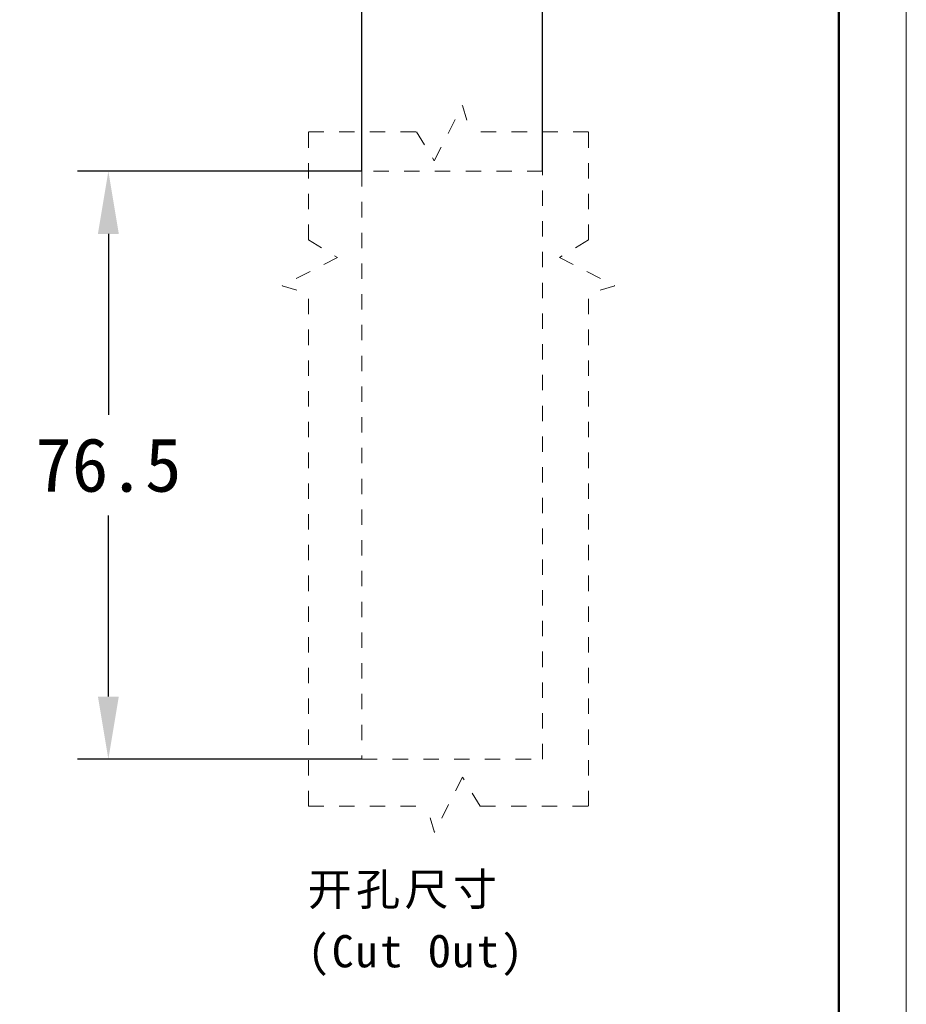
# Model space of a CAD drawing. Header units: millimetres. Extents: x 326 to 586, y 26 to 210.
# Tile 10 of 10: x 529 to 586, y 96 to 160. Entities that reach past the tile are written whole.
import ezdxf

# ---------------------------------------------------------------- set-up
doc = ezdxf.new("R2010")
doc.units = ezdxf.units.MM
doc.header["$PDSIZE"] = -1
doc.linetypes.add('虚线', pattern=[2, 1, -1])
doc.layers.add('8符号标注层', color=3, linetype='Continuous')
for name, color, linetype, lineweight in [('尺寸线层', 3, 'Continuous', 18), ('粗实线层', 7, 'Continuous', 50), ('细实线层', 3, 'Continuous', 18), ('虚线层', 6, '虚线', 18)]:
    doc.layers.add(name, color=color, linetype=linetype, lineweight=lineweight)
doc.dimstyles.new('ISO-25', dxfattribs={"dimtxt": 2.5, "dimasz": 2.5, "dimexe": 1.25, "dimexo": 0.625, "dimtad": 1, "dimtxsty": 'Standard', "dimcen": 2.5, "dimadec": 0, "dimazin": 0, "dimtfac": 1, "dimtmove": 0, "dimatfit": 3, "dimfxl": 1, "dimarcsym": 0})

# ---------------------------------------------------------------- blocks, each defined once
blk = doc.blocks.new('*D7')
at = {"layer": '8符号标注层', "color": 0, "lineweight": -2, "transparency": 16777216}
for p, q in [((550.8234917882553, 150.0723572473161), (532.3310278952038, 150.0723572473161)), ((534.3310278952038, 145.9923572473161), (534.3310278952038, 134.2213572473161)), ((534.3310278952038, 115.9023572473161), (534.3310278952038, 127.6733572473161)), ((550.8234917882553, 111.8223572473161), (532.3310278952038, 111.8223572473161))]:
    blk.add_line(p, q, dxfattribs=at)
at = {"layer": '8符号标注层', "color": 0, "transparency": 16777216}
for points in [[(533.6510278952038, 145.9923572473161), (535.0110278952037, 145.9923572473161), (534.3310278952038, 150.0723572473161)], [(533.6510278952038, 115.9023572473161), (535.0110278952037, 115.9023572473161), (534.3310278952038, 111.8223572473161)]]:
    blk.add_solid(points, dxfattribs=at)
at = {"layer": 'Defpoints', "color": 0, "transparency": 16777216}
for p in [(550.8234917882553, 150.0723572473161), (534.3310278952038, 111.8223572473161), (550.8234917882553, 111.8223572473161)]:
    blk.add_point(p, dxfattribs=at)
at = {"layer": '8符号标注层', "color": 0, "transparency": 16777216, "insert": (534.3310278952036, 130.9473572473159), "char_height": 3.5, "attachment_point": 5}
blk.add_mtext('76.5', dxfattribs=at)
blk = doc.blocks.new('*D8')
at = {"layer": '8符号标注层', "color": 0, "lineweight": -2, "transparency": 16777216}
for p, q in [((550.8234917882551, 150.0723572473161), (550.8234917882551, 171.1311346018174)), ((562.5734917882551, 150.0723572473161), (562.5734917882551, 171.1311346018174)), ((550.8234917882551, 169.1311346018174), (531.9734247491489, 169.1311346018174)), ((558.493491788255, 169.1311346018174), (554.9034917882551, 169.1311346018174))]:
    blk.add_line(p, q, dxfattribs=at)
at = {"layer": '8符号标注层', "color": 0, "transparency": 16777216}
for points in [[(554.9034917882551, 169.8111346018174), (554.9034917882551, 168.4511346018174), (550.8234917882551, 169.1311346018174)], [(558.493491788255, 169.8111346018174), (558.493491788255, 168.4511346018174), (562.5734917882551, 169.1311346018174)]]:
    blk.add_solid(points, dxfattribs=at)
at = {"layer": 'Defpoints', "color": 0, "transparency": 16777216}
for p in [(562.5734917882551, 169.1311346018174), (550.8234917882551, 150.0723572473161), (562.5734917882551, 150.0723572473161)]:
    blk.add_point(p, dxfattribs=at)
at = {"layer": '8符号标注层', "color": 0, "transparency": 16777216, "insert": (538.219491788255, 172.4051346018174), "char_height": 3.5, "attachment_point": 5}
blk.add_mtext('23.5', dxfattribs=at)

msp = doc.modelspace()

# ---------------------------------------------------------------- linework, layer by layer
at = {"layer": '粗实线层'}
msp.add_lwpolyline([(341.3390781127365, 205.4885840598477), (581.8505437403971, 205.4885840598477), (581.8505437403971, 28.91254883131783), (341.3390781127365, 28.91254883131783)], close=True, dxfattribs=at)
at = {"layer": '细实线层'}
msp.add_lwpolyline([(325.7018735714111, 209.8746914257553), (586.2366511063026, 209.8746914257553), (586.2366511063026, 25.65818205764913), (325.7018735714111, 25.65818205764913)], close=True, dxfattribs=at)
at = {"layer": '虚线层'}
for p, q in [((555.5335405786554, 150.749977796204), (557.3598433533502, 154.3545227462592)), ((557.3598433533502, 154.3545227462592), (557.8744511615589, 152.6446968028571)), ((547.339518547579, 152.6446968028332), (554.3800858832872, 152.6446968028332)), ((547.339518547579, 145.6041294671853), (547.339518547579, 152.6446968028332)), ((554.3800858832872, 152.6446968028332), (555.5335405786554, 150.749977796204)), ((565.5645185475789, 152.6446968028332), (557.8744511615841, 152.6446968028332)), ((565.5645185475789, 145.6041294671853), (565.5645185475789, 152.6446968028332)), ((562.5734917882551, 150.0723572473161), (550.8234917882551, 150.0723572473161)), ((550.8234917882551, 150.0723572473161), (550.8234917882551, 111.8223572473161)), ((562.5734917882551, 111.8223572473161), (562.5734917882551, 150.0723572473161)), ((547.3395185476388, 145.6041294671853), (549.2342375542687, 144.4506747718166)), ((565.5645185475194, 145.6041294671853), (563.6697995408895, 144.4506747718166)), ((549.2342375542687, 144.4506747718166), (545.6296926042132, 142.6243719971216)), ((563.6697995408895, 144.4506747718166), (567.2743444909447, 142.6243719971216)), ((545.6296926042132, 142.6243719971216), (547.3395185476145, 142.1097641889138)), ((567.2743444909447, 142.6243719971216), (565.5645185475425, 142.1097641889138)), ((547.339518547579, 108.7675082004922), (547.3395185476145, 142.1097641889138)), ((565.5645185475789, 108.7675082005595), (565.5645185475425, 142.1097641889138)), ((550.8234917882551, 111.8223572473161), (562.5734917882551, 111.8223572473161)), ((557.3704965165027, 110.662227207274), (555.5441937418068, 107.0576822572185)), ((558.5239512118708, 108.7675082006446), (557.3704965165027, 110.662227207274)), ((547.3395185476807, 108.767508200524), (555.0295859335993, 108.767508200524)), ((555.5441937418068, 107.0576822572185), (555.0295859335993, 108.7675082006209)), ((558.5239512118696, 108.767508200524), (565.5645185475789, 108.767508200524))]:
    msp.add_line(p, q, dxfattribs=at)

# ---------------------------------------------------------------- texts
at = {"layer": '尺寸线层', "insert": (547.2930104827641, 104.415981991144), "char_height": 2.1, "width": 68.24672625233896, "attachment_point": 1, "line_spacing_factor": 1.150569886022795}
msp.add_mtext('{\\fSimSun|b1|i0|c134|p2;\\T1.1;开孔尺寸\\P(Cut Out)}', dxfattribs=at)

# ---------------------------------------------------------------- dimensions: what is measured, and where the dimension line sits
at = {"layer": '8符号标注层'}
dim = msp.add_linear_dim(base=(562.5734917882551, 169.1311346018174), p1=(550.8234917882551, 150.0723572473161), p2=(562.5734917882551, 150.0723572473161), text='23.5', dimstyle='ISO-25', override={"dimtxt": 3.5, "dimasz": 4.08, "dimexe": 2, "dimexo": 0, "dimgap": 1.524, "dimtih": 1, "dimtoh": 1, "dimlfac": 2, "dimzin": 0, "dimtxsty": 'Standard', "dimadec": 2, "dimtzin": 0}, dxfattribs=at)
dim.commit()
dim.dimension.update_dxf_attribs({"geometry": '*D8', "text_midpoint": (538.219491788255, 169.1311346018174), "dimtype": 160})
dim = msp.add_linear_dim(base=(534.3310278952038, 111.8223572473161), p1=(550.8234917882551, 150.0723572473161), p2=(550.8234917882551, 111.8223572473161), angle=90, text='76.5', dimstyle='ISO-25', override={"dimtxt": 3.5, "dimasz": 4.08, "dimexe": 2, "dimexo": 0, "dimgap": 1.524, "dimtih": 1, "dimtoh": 1, "dimlfac": 2, "dimzin": 0, "dimtxsty": 'Standard', "dimadec": 2, "dimtzin": 0}, dxfattribs=at)
dim.commit()
dim.dimension.update_dxf_attribs({"geometry": '*D7', "text_midpoint": (534.3310278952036, 130.9473572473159)})

doc.saveas('drawing.dxf')
